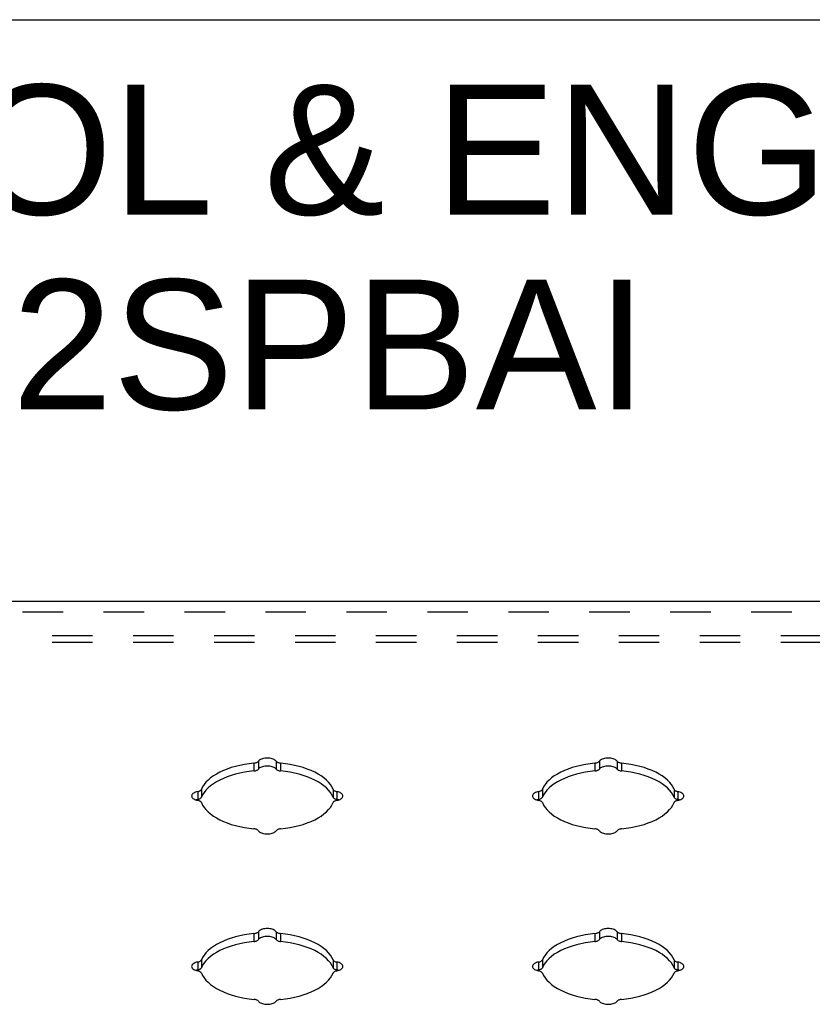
# Model space of a CAD drawing. Header units: inches. Extents: x 0 to 48.6, y 0 to 31.4.
# Tile 8 of 9: x 37 to 42.3, y 24.9 to 31.4. Entities that reach past the tile are written whole.
import ezdxf

# ---------------------------------------------------------------- set-up
doc = ezdxf.new("R2010")
doc.units = ezdxf.units.IN
doc.header["$LTSCALE"] = 2.671429
doc.header["$MEASUREMENT"] = 0
doc.linetypes.add('HIDDEN', pattern=[0.2, 0.1, -0.1])
doc.layers.get('0').update_dxf_attribs({"linetype": 'CONTINUOUS'})
for name, color, linetype in [('DEFAULT_2', 8, 'HIDDEN'), ('DIMENSIONS', 7, 'CONTINUOUS'), ('DOOR_ASSEMBLY', 7, 'CONTINUOUS')]:
    doc.layers.add(name, color=color, linetype=linetype)
doc.styles.get("Standard").update_dxf_attribs({"font": 'arial.ttf'})

msp = doc.modelspace()

# ---------------------------------------------------------------- linework, layer by layer
at = {"color": 7, "linetype": 'Continuous'}
msp.add_line((0, 31.4286), (48.5714, 31.4286), dxfattribs=at)
at = {"layer": 'DEFAULT_2', "color": 8, "linetype": 'HIDDEN'}
for p, q in [((42.8618, 27.3615), (34.4818, 27.3615)), ((42.8618, 27.3175), (34.4818, 27.3175))]:
    msp.add_line(p, q, dxfattribs=at)
at = {"layer": 'DOOR_ASSEMBLY', "color": 3, "linetype": 'Continuous'}
msp.add_line((42.9981, 27.5896), (34.3456, 27.5896), dxfattribs=at)
at = {"layer": 'DOOR_ASSEMBLY', "color": 8, "linetype": 'HIDDEN'}
msp.add_line((34.3856, 27.5216), (42.9581, 27.5216), dxfattribs=at)
at = {"layer": 'DOOR_ASSEMBLY', "color": 7, "linetype": 'Continuous'}
for p, q in [((38.5839, 26.5225), (38.5839, 26.4706)), ((38.6134, 26.535), (38.6134, 26.4831)), ((38.7302, 26.535), (38.7302, 26.4831)), ((38.7597, 26.5225), (38.7597, 26.4706)), ((40.8339, 26.5225), (40.8339, 26.4706)), ((40.8634, 26.535), (40.8634, 26.4831)), ((40.9802, 26.535), (40.9802, 26.4831)), ((41.0097, 26.5225), (41.0097, 26.4706)), ((38.2126, 26.3346), (38.2126, 26.2827)), ((38.2376, 26.3494), (38.2376, 26.2974)), ((39.106, 26.3494), (39.106, 26.2974)), ((39.131, 26.3346), (39.131, 26.2827)), ((40.4626, 26.3346), (40.4626, 26.2827)), ((40.4876, 26.3494), (40.4876, 26.2974)), ((41.356, 26.3494), (41.356, 26.2974)), ((41.381, 26.3346), (41.381, 26.2827)), ((39.1324, 26.2823), (39.1264, 26.2837)), ((41.3824, 26.2823), (41.3764, 26.2837)), ((38.6134, 25.41), (38.6134, 25.3581)), ((38.7302, 25.41), (38.7302, 25.3581)), ((40.8634, 25.41), (40.8634, 25.3581)), ((40.9802, 25.41), (40.9802, 25.3581)), ((38.5839, 25.3975), (38.5839, 25.3456)), ((38.7597, 25.3975), (38.7597, 25.3456)), ((40.8339, 25.3975), (40.8339, 25.3456)), ((41.0097, 25.3975), (41.0097, 25.3456)), ((38.2376, 25.2244), (38.2376, 25.1724)), ((39.106, 25.2244), (39.106, 25.1724)), ((40.4876, 25.2244), (40.4876, 25.1724)), ((41.356, 25.2244), (41.356, 25.1724)), ((38.2126, 25.2096), (38.2126, 25.1577)), ((39.1324, 25.1573), (39.1264, 25.1587)), ((39.131, 25.2096), (39.131, 25.1577)), ((40.4626, 25.2096), (40.4626, 25.1577)), ((41.3824, 25.1573), (41.3764, 25.1587)), ((41.381, 25.2096), (41.381, 25.1577))]:
    msp.add_line(p, q, dxfattribs=at)
at = {"layer": 'DOOR_ASSEMBLY', "color": 3, "linetype": 'Continuous'}
for points in [[(38.5839, 26.5225), (38.5523, 26.5187), (38.5215, 26.5138), (38.4914, 26.5077), (38.4623, 26.5006), (38.4343, 26.4924), (38.4076, 26.4832), (38.3823, 26.4731), (38.3586, 26.462), (38.3365, 26.4502), (38.3162, 26.4375), (38.2978, 26.4242), (38.2815, 26.4102), (38.2672, 26.3956), (38.2551, 26.3806), (38.2452, 26.3652), (38.2376, 26.3494)], [(38.5839, 26.5225), (38.5888, 26.5232), (38.5934, 26.5241), (38.5978, 26.5254), (38.6019, 26.5269), (38.6055, 26.5286), (38.6087, 26.5306), (38.6113, 26.5327), (38.6134, 26.535)], [(38.7302, 26.535), (38.7267, 26.5389), (38.7223, 26.5424), (38.7169, 26.5456), (38.7107, 26.5484), (38.7038, 26.5508), (38.6963, 26.5527), (38.6884, 26.554), (38.6802, 26.5549), (38.6718, 26.5552), (38.6634, 26.5549), (38.6552, 26.554), (38.6473, 26.5527), (38.6398, 26.5508), (38.6329, 26.5484), (38.6267, 26.5456), (38.6214, 26.5424), (38.6169, 26.5389), (38.6134, 26.535)], [(38.7302, 26.535), (38.7323, 26.5327), (38.735, 26.5306), (38.7381, 26.5286), (38.7417, 26.5269), (38.7458, 26.5254), (38.7502, 26.5241), (38.7548, 26.5232), (38.7597, 26.5225)], [(39.106, 26.3494), (39.0984, 26.3652), (39.0885, 26.3806), (39.0764, 26.3956), (39.0621, 26.4102), (39.0458, 26.4242), (39.0274, 26.4375), (39.0071, 26.4502), (38.9851, 26.462), (38.9613, 26.4731), (38.936, 26.4832), (38.9093, 26.4924), (38.8813, 26.5006), (38.8522, 26.5077), (38.8221, 26.5138), (38.7913, 26.5187), (38.7597, 26.5225)], [(40.8339, 26.5225), (40.8023, 26.5187), (40.7715, 26.5138), (40.7414, 26.5077), (40.7123, 26.5006), (40.6843, 26.4924), (40.6576, 26.4832), (40.6323, 26.4731), (40.6086, 26.462), (40.5865, 26.4502), (40.5662, 26.4375), (40.5478, 26.4242), (40.5315, 26.4102), (40.5172, 26.3956), (40.5051, 26.3806), (40.4952, 26.3652), (40.4876, 26.3494)], [(40.8339, 26.5225), (40.8388, 26.5232), (40.8434, 26.5241), (40.8478, 26.5254), (40.8519, 26.5269), (40.8555, 26.5286), (40.8587, 26.5306), (40.8613, 26.5327), (40.8634, 26.535)], [(40.9802, 26.535), (40.9767, 26.5389), (40.9723, 26.5424), (40.9669, 26.5456), (40.9607, 26.5484), (40.9538, 26.5508), (40.9463, 26.5527), (40.9384, 26.554), (40.9302, 26.5549), (40.9218, 26.5552), (40.9134, 26.5549), (40.9052, 26.554), (40.8973, 26.5527), (40.8898, 26.5508), (40.8829, 26.5484), (40.8767, 26.5456), (40.8714, 26.5424), (40.8669, 26.5389), (40.8634, 26.535)], [(40.9802, 26.535), (40.9823, 26.5327), (40.985, 26.5306), (40.9881, 26.5286), (40.9917, 26.5269), (40.9958, 26.5254), (41.0002, 26.5241), (41.0048, 26.5232), (41.0097, 26.5225)], [(41.356, 26.3494), (41.3484, 26.3652), (41.3385, 26.3806), (41.3264, 26.3956), (41.3121, 26.4102), (41.2958, 26.4242), (41.2774, 26.4375), (41.2571, 26.4502), (41.2351, 26.462), (41.2113, 26.4731), (41.186, 26.4832), (41.1593, 26.4924), (41.1313, 26.5006), (41.1022, 26.5077), (41.0721, 26.5138), (41.0413, 26.5187), (41.0097, 26.5225)], [(38.2126, 26.3346), (38.2049, 26.3329), (38.1979, 26.3306), (38.1915, 26.3279), (38.1859, 26.3248), (38.1811, 26.3214), (38.1773, 26.3177), (38.1745, 26.3137), (38.1729, 26.3096), (38.1723, 26.3054)], [(38.2126, 26.3346), (38.2172, 26.3357), (38.2215, 26.337), (38.2254, 26.3386), (38.2289, 26.3404), (38.2319, 26.3424), (38.2344, 26.3446), (38.2363, 26.3469), (38.2376, 26.3494)], [(39.106, 26.3494), (39.1073, 26.3469), (39.1092, 26.3446), (39.1117, 26.3424), (39.1147, 26.3404), (39.1182, 26.3386), (39.1221, 26.337), (39.1264, 26.3357), (39.131, 26.3346)], [(39.1713, 26.3054), (39.1707, 26.3096), (39.1691, 26.3137), (39.1663, 26.3177), (39.1625, 26.3214), (39.1578, 26.3248), (39.1521, 26.3279), (39.1457, 26.3306), (39.1387, 26.3329), (39.131, 26.3346)], [(40.4626, 26.3346), (40.4549, 26.3329), (40.4479, 26.3306), (40.4415, 26.3279), (40.4359, 26.3248), (40.4311, 26.3214), (40.4273, 26.3177), (40.4245, 26.3137), (40.4229, 26.3096), (40.4223, 26.3054)], [(40.4626, 26.3346), (40.4672, 26.3357), (40.4715, 26.337), (40.4754, 26.3386), (40.4789, 26.3404), (40.4819, 26.3424), (40.4844, 26.3446), (40.4863, 26.3469), (40.4876, 26.3494)], [(41.356, 26.3494), (41.3573, 26.3469), (41.3592, 26.3446), (41.3617, 26.3424), (41.3647, 26.3404), (41.3682, 26.3386), (41.3721, 26.337), (41.3764, 26.3357), (41.381, 26.3346)], [(41.4213, 26.3054), (41.4207, 26.3096), (41.4191, 26.3137), (41.4163, 26.3177), (41.4125, 26.3214), (41.4078, 26.3248), (41.4021, 26.3279), (41.3957, 26.3306), (41.3887, 26.3329), (41.381, 26.3346)], [(38.1723, 26.3054), (38.1729, 26.3012), (38.1745, 26.2971), (38.1773, 26.2932), (38.1811, 26.2894), (38.1859, 26.286), (38.1915, 26.2829), (38.1979, 26.2802), (38.2049, 26.278), (38.2126, 26.2762)], [(38.2376, 26.2615), (38.2363, 26.2639), (38.2344, 26.2662), (38.2319, 26.2684), (38.2289, 26.2705), (38.2254, 26.2723), (38.2215, 26.2738), (38.2172, 26.2752), (38.2126, 26.2762)], [(38.2376, 26.2615), (38.2452, 26.2457), (38.2551, 26.2303), (38.2672, 26.2152), (38.2815, 26.2007), (38.2978, 26.1867), (38.3162, 26.1733), (38.3365, 26.1607), (38.3586, 26.1488), (38.3823, 26.1378), (38.4076, 26.1276), (38.4343, 26.1184), (38.4623, 26.1103), (38.4914, 26.1031), (38.5215, 26.0971), (38.5523, 26.0921), (38.5839, 26.0883)], [(38.7597, 26.0883), (38.7913, 26.0921), (38.8221, 26.0971), (38.8522, 26.1031), (38.8813, 26.1103), (38.9093, 26.1184), (38.936, 26.1276), (38.9613, 26.1378), (38.9851, 26.1488), (39.0071, 26.1607), (39.0274, 26.1733), (39.0458, 26.1867), (39.0621, 26.2007), (39.0764, 26.2152), (39.0885, 26.2303), (39.0984, 26.2457), (39.106, 26.2615)], [(39.131, 26.2762), (39.1264, 26.2752), (39.1221, 26.2738), (39.1182, 26.2723), (39.1147, 26.2705), (39.1117, 26.2684), (39.1092, 26.2662), (39.1073, 26.2639), (39.106, 26.2615)], [(39.131, 26.2762), (39.1387, 26.278), (39.1457, 26.2802), (39.1521, 26.2829), (39.1578, 26.286), (39.1625, 26.2894), (39.1663, 26.2932), (39.1691, 26.2971), (39.1707, 26.3012), (39.1713, 26.3054)], [(40.4223, 26.3054), (40.4229, 26.3012), (40.4245, 26.2971), (40.4273, 26.2932), (40.4311, 26.2894), (40.4359, 26.286), (40.4415, 26.2829), (40.4479, 26.2802), (40.4549, 26.278), (40.4626, 26.2762)], [(40.4876, 26.2615), (40.4863, 26.2639), (40.4844, 26.2662), (40.4819, 26.2684), (40.4789, 26.2705), (40.4754, 26.2723), (40.4715, 26.2738), (40.4672, 26.2752), (40.4626, 26.2762)], [(40.4876, 26.2615), (40.4952, 26.2457), (40.5051, 26.2303), (40.5172, 26.2152), (40.5315, 26.2007), (40.5478, 26.1867), (40.5662, 26.1733), (40.5865, 26.1607), (40.6086, 26.1488), (40.6323, 26.1378), (40.6576, 26.1276), (40.6843, 26.1184), (40.7123, 26.1103), (40.7414, 26.1031), (40.7715, 26.0971), (40.8023, 26.0921), (40.8339, 26.0883)], [(41.0097, 26.0883), (41.0413, 26.0921), (41.0721, 26.0971), (41.1022, 26.1031), (41.1313, 26.1103), (41.1593, 26.1184), (41.186, 26.1276), (41.2113, 26.1378), (41.2351, 26.1488), (41.2571, 26.1607), (41.2774, 26.1733), (41.2958, 26.1867), (41.3121, 26.2007), (41.3264, 26.2152), (41.3385, 26.2303), (41.3484, 26.2457), (41.356, 26.2615)], [(41.381, 26.2762), (41.3764, 26.2752), (41.3721, 26.2738), (41.3682, 26.2723), (41.3647, 26.2705), (41.3617, 26.2684), (41.3592, 26.2662), (41.3573, 26.2639), (41.356, 26.2615)], [(41.381, 26.2762), (41.3887, 26.278), (41.3957, 26.2802), (41.4021, 26.2829), (41.4078, 26.286), (41.4125, 26.2894), (41.4163, 26.2932), (41.4191, 26.2971), (41.4207, 26.3012), (41.4213, 26.3054)], [(38.6134, 26.0758), (38.6113, 26.0781), (38.6087, 26.0803), (38.6055, 26.0822), (38.6019, 26.084), (38.5978, 26.0855), (38.5934, 26.0867), (38.5888, 26.0877), (38.5839, 26.0883)], [(38.6134, 26.0758), (38.6169, 26.072), (38.6214, 26.0685), (38.6267, 26.0653), (38.6329, 26.0624), (38.6398, 26.0601), (38.6473, 26.0582), (38.6552, 26.0568), (38.6634, 26.056), (38.6718, 26.0557), (38.6802, 26.056), (38.6884, 26.0568), (38.6963, 26.0582), (38.7038, 26.0601), (38.7107, 26.0624), (38.7169, 26.0653), (38.7223, 26.0685), (38.7267, 26.072), (38.7302, 26.0758)], [(38.7597, 26.0883), (38.7548, 26.0877), (38.7502, 26.0867), (38.7458, 26.0855), (38.7417, 26.084), (38.7381, 26.0822), (38.735, 26.0803), (38.7323, 26.0781), (38.7302, 26.0758)], [(40.8634, 26.0758), (40.8613, 26.0781), (40.8587, 26.0803), (40.8555, 26.0822), (40.8519, 26.084), (40.8478, 26.0855), (40.8434, 26.0867), (40.8388, 26.0877), (40.8339, 26.0883)], [(40.8634, 26.0758), (40.8669, 26.072), (40.8714, 26.0685), (40.8767, 26.0653), (40.8829, 26.0624), (40.8898, 26.0601), (40.8973, 26.0582), (40.9052, 26.0568), (40.9134, 26.056), (40.9218, 26.0557), (40.9302, 26.056), (40.9384, 26.0568), (40.9463, 26.0582), (40.9538, 26.0601), (40.9607, 26.0624), (40.9669, 26.0653), (40.9723, 26.0685), (40.9767, 26.072), (40.9802, 26.0758)], [(41.0097, 26.0883), (41.0048, 26.0877), (41.0002, 26.0867), (40.9958, 26.0855), (40.9917, 26.084), (40.9881, 26.0822), (40.985, 26.0803), (40.9823, 26.0781), (40.9802, 26.0758)], [(38.5839, 25.3975), (38.5888, 25.3982), (38.5934, 25.3991), (38.5978, 25.4004), (38.6019, 25.4019), (38.6055, 25.4036), (38.6087, 25.4056), (38.6113, 25.4077), (38.6134, 25.41)], [(38.7302, 25.41), (38.7267, 25.4139), (38.7223, 25.4174), (38.7169, 25.4206), (38.7107, 25.4234), (38.7038, 25.4258), (38.6963, 25.4277), (38.6884, 25.429), (38.6802, 25.4299), (38.6718, 25.4302), (38.6634, 25.4299), (38.6552, 25.429), (38.6473, 25.4277), (38.6398, 25.4258), (38.6329, 25.4234), (38.6267, 25.4206), (38.6214, 25.4174), (38.6169, 25.4139), (38.6134, 25.41)], [(38.7302, 25.41), (38.7323, 25.4077), (38.735, 25.4056), (38.7381, 25.4036), (38.7417, 25.4019), (38.7458, 25.4004), (38.7502, 25.3991), (38.7548, 25.3982), (38.7597, 25.3975)], [(40.8339, 25.3975), (40.8388, 25.3982), (40.8434, 25.3991), (40.8478, 25.4004), (40.8519, 25.4019), (40.8555, 25.4036), (40.8587, 25.4056), (40.8613, 25.4077), (40.8634, 25.41)], [(40.9802, 25.41), (40.9767, 25.4139), (40.9723, 25.4174), (40.9669, 25.4206), (40.9607, 25.4234), (40.9538, 25.4258), (40.9463, 25.4277), (40.9384, 25.429), (40.9302, 25.4299), (40.9218, 25.4302), (40.9134, 25.4299), (40.9052, 25.429), (40.8973, 25.4277), (40.8898, 25.4258), (40.8829, 25.4234), (40.8767, 25.4206), (40.8714, 25.4174), (40.8669, 25.4139), (40.8634, 25.41)], [(40.9802, 25.41), (40.9823, 25.4077), (40.985, 25.4056), (40.9881, 25.4036), (40.9917, 25.4019), (40.9958, 25.4004), (41.0002, 25.3991), (41.0048, 25.3982), (41.0097, 25.3975)], [(38.5839, 25.3975), (38.5523, 25.3937), (38.5215, 25.3888), (38.4914, 25.3827), (38.4623, 25.3756), (38.4343, 25.3674), (38.4076, 25.3582), (38.3823, 25.3481), (38.3586, 25.337), (38.3365, 25.3252), (38.3162, 25.3125), (38.2978, 25.2992), (38.2815, 25.2852), (38.2672, 25.2706), (38.2551, 25.2556), (38.2452, 25.2402), (38.2376, 25.2244)], [(39.106, 25.2244), (39.0984, 25.2402), (39.0885, 25.2556), (39.0764, 25.2706), (39.0621, 25.2852), (39.0458, 25.2992), (39.0274, 25.3125), (39.0071, 25.3252), (38.9851, 25.337), (38.9613, 25.3481), (38.936, 25.3582), (38.9093, 25.3674), (38.8813, 25.3756), (38.8522, 25.3827), (38.8221, 25.3888), (38.7913, 25.3937), (38.7597, 25.3975)], [(40.8339, 25.3975), (40.8023, 25.3937), (40.7715, 25.3888), (40.7414, 25.3827), (40.7123, 25.3756), (40.6843, 25.3674), (40.6576, 25.3582), (40.6323, 25.3481), (40.6086, 25.337), (40.5865, 25.3252), (40.5662, 25.3125), (40.5478, 25.2992), (40.5315, 25.2852), (40.5172, 25.2706), (40.5051, 25.2556), (40.4952, 25.2402), (40.4876, 25.2244)], [(41.356, 25.2244), (41.3484, 25.2402), (41.3385, 25.2556), (41.3264, 25.2706), (41.3121, 25.2852), (41.2958, 25.2992), (41.2774, 25.3125), (41.2571, 25.3252), (41.2351, 25.337), (41.2113, 25.3481), (41.186, 25.3582), (41.1593, 25.3674), (41.1313, 25.3756), (41.1022, 25.3827), (41.0721, 25.3888), (41.0413, 25.3937), (41.0097, 25.3975)], [(38.2126, 25.2096), (38.2172, 25.2107), (38.2215, 25.212), (38.2254, 25.2136), (38.2289, 25.2154), (38.2319, 25.2174), (38.2344, 25.2196), (38.2363, 25.2219), (38.2376, 25.2244)], [(39.106, 25.2244), (39.1073, 25.2219), (39.1092, 25.2196), (39.1117, 25.2174), (39.1147, 25.2154), (39.1182, 25.2136), (39.1221, 25.212), (39.1264, 25.2107), (39.131, 25.2096)], [(40.4626, 25.2096), (40.4672, 25.2107), (40.4715, 25.212), (40.4754, 25.2136), (40.4789, 25.2154), (40.4819, 25.2174), (40.4844, 25.2196), (40.4863, 25.2219), (40.4876, 25.2244)], [(41.356, 25.2244), (41.3573, 25.2219), (41.3592, 25.2196), (41.3617, 25.2174), (41.3647, 25.2154), (41.3682, 25.2136), (41.3721, 25.212), (41.3764, 25.2107), (41.381, 25.2096)], [(38.2126, 25.2096), (38.2049, 25.2079), (38.1979, 25.2056), (38.1915, 25.2029), (38.1859, 25.1998), (38.1811, 25.1964), (38.1773, 25.1927), (38.1745, 25.1887), (38.1729, 25.1846), (38.1723, 25.1804)], [(38.1723, 25.1804), (38.1729, 25.1762), (38.1745, 25.1721), (38.1773, 25.1682), (38.1811, 25.1644), (38.1859, 25.161), (38.1915, 25.1579), (38.1979, 25.1552), (38.2049, 25.153), (38.2126, 25.1512)], [(38.2376, 25.1365), (38.2363, 25.1389), (38.2344, 25.1412), (38.2319, 25.1434), (38.2289, 25.1455), (38.2254, 25.1473), (38.2215, 25.1488), (38.2172, 25.1502), (38.2126, 25.1512)], [(39.131, 25.1512), (39.1264, 25.1502), (39.1221, 25.1488), (39.1182, 25.1473), (39.1147, 25.1455), (39.1117, 25.1434), (39.1092, 25.1412), (39.1073, 25.1389), (39.106, 25.1365)], [(39.1713, 25.1804), (39.1707, 25.1846), (39.1691, 25.1887), (39.1663, 25.1927), (39.1625, 25.1964), (39.1578, 25.1998), (39.1521, 25.2029), (39.1457, 25.2056), (39.1387, 25.2079), (39.131, 25.2096)], [(39.131, 25.1512), (39.1387, 25.153), (39.1457, 25.1552), (39.1521, 25.1579), (39.1578, 25.161), (39.1625, 25.1644), (39.1663, 25.1682), (39.1691, 25.1721), (39.1707, 25.1762), (39.1713, 25.1804)], [(40.4626, 25.2096), (40.4549, 25.2079), (40.4479, 25.2056), (40.4415, 25.2029), (40.4359, 25.1998), (40.4311, 25.1964), (40.4273, 25.1927), (40.4245, 25.1887), (40.4229, 25.1846), (40.4223, 25.1804)], [(40.4223, 25.1804), (40.4229, 25.1762), (40.4245, 25.1721), (40.4273, 25.1682), (40.4311, 25.1644), (40.4359, 25.161), (40.4415, 25.1579), (40.4479, 25.1552), (40.4549, 25.153), (40.4626, 25.1512)], [(40.4876, 25.1365), (40.4863, 25.1389), (40.4844, 25.1412), (40.4819, 25.1434), (40.4789, 25.1455), (40.4754, 25.1473), (40.4715, 25.1488), (40.4672, 25.1502), (40.4626, 25.1512)], [(41.381, 25.1512), (41.3764, 25.1502), (41.3721, 25.1488), (41.3682, 25.1473), (41.3647, 25.1455), (41.3617, 25.1434), (41.3592, 25.1412), (41.3573, 25.1389), (41.356, 25.1365)], [(41.4213, 25.1804), (41.4207, 25.1846), (41.4191, 25.1887), (41.4163, 25.1927), (41.4125, 25.1964), (41.4078, 25.1998), (41.4021, 25.2029), (41.3957, 25.2056), (41.3887, 25.2079), (41.381, 25.2096)], [(41.381, 25.1512), (41.3887, 25.153), (41.3957, 25.1552), (41.4021, 25.1579), (41.4078, 25.161), (41.4125, 25.1644), (41.4163, 25.1682), (41.4191, 25.1721), (41.4207, 25.1762), (41.4213, 25.1804)], [(38.2376, 25.1365), (38.2452, 25.1207), (38.2551, 25.1053), (38.2672, 25.0902), (38.2815, 25.0757), (38.2978, 25.0617), (38.3162, 25.0483), (38.3365, 25.0357), (38.3586, 25.0238), (38.3823, 25.0128), (38.4076, 25.0026), (38.4343, 24.9934), (38.4623, 24.9853), (38.4914, 24.9781), (38.5215, 24.9721), (38.5523, 24.9671), (38.5839, 24.9633)], [(38.7597, 24.9633), (38.7913, 24.9671), (38.8221, 24.9721), (38.8522, 24.9781), (38.8813, 24.9853), (38.9093, 24.9934), (38.936, 25.0026), (38.9613, 25.0128), (38.9851, 25.0238), (39.0071, 25.0357), (39.0274, 25.0483), (39.0458, 25.0617), (39.0621, 25.0757), (39.0764, 25.0902), (39.0885, 25.1053), (39.0984, 25.1207), (39.106, 25.1365)], [(40.4876, 25.1365), (40.4952, 25.1207), (40.5051, 25.1053), (40.5172, 25.0902), (40.5315, 25.0757), (40.5478, 25.0617), (40.5662, 25.0483), (40.5865, 25.0357), (40.6086, 25.0238), (40.6323, 25.0128), (40.6576, 25.0026), (40.6843, 24.9934), (40.7123, 24.9853), (40.7414, 24.9781), (40.7715, 24.9721), (40.8023, 24.9671), (40.8339, 24.9633)], [(41.0097, 24.9633), (41.0413, 24.9671), (41.0721, 24.9721), (41.1022, 24.9781), (41.1313, 24.9853), (41.1593, 24.9934), (41.186, 25.0026), (41.2113, 25.0128), (41.2351, 25.0238), (41.2571, 25.0357), (41.2774, 25.0483), (41.2958, 25.0617), (41.3121, 25.0757), (41.3264, 25.0902), (41.3385, 25.1053), (41.3484, 25.1207), (41.356, 25.1365)], [(38.6134, 24.9508), (38.6113, 24.9531), (38.6087, 24.9553), (38.6055, 24.9572), (38.6019, 24.959), (38.5978, 24.9605), (38.5934, 24.9617), (38.5888, 24.9627), (38.5839, 24.9633)], [(38.7597, 24.9633), (38.7548, 24.9627), (38.7502, 24.9617), (38.7458, 24.9605), (38.7417, 24.959), (38.7381, 24.9572), (38.735, 24.9553), (38.7323, 24.9531), (38.7302, 24.9508)], [(40.8634, 24.9508), (40.8613, 24.9531), (40.8587, 24.9553), (40.8555, 24.9572), (40.8519, 24.959), (40.8478, 24.9605), (40.8434, 24.9617), (40.8388, 24.9627), (40.8339, 24.9633)], [(41.0097, 24.9633), (41.0048, 24.9627), (41.0002, 24.9617), (40.9958, 24.9605), (40.9917, 24.959), (40.9881, 24.9572), (40.985, 24.9553), (40.9823, 24.9531), (40.9802, 24.9508)], [(38.6134, 24.9508), (38.6169, 24.947), (38.6214, 24.9435), (38.6267, 24.9403), (38.6329, 24.9374), (38.6398, 24.9351), (38.6473, 24.9332), (38.6552, 24.9318), (38.6634, 24.931), (38.6718, 24.9307), (38.6802, 24.931), (38.6884, 24.9318), (38.6963, 24.9332), (38.7038, 24.9351), (38.7107, 24.9374), (38.7169, 24.9403), (38.7223, 24.9435), (38.7267, 24.947), (38.7302, 24.9508)], [(40.8634, 24.9508), (40.8669, 24.947), (40.8714, 24.9435), (40.8767, 24.9403), (40.8829, 24.9374), (40.8898, 24.9351), (40.8973, 24.9332), (40.9052, 24.9318), (40.9134, 24.931), (40.9218, 24.9307), (40.9302, 24.931), (40.9384, 24.9318), (40.9463, 24.9332), (40.9538, 24.9351), (40.9607, 24.9374), (40.9669, 24.9403), (40.9723, 24.9435), (40.9767, 24.947), (40.9802, 24.9508)]]:
    msp.add_lwpolyline(points, dxfattribs=at)
at = {"layer": 'DOOR_ASSEMBLY', "color": 7, "linetype": 'Continuous'}
for points in [[(38.5839, 26.4706), (38.5523, 26.4667), (38.5215, 26.4618), (38.4914, 26.4558), (38.4623, 26.4486), (38.4343, 26.4404), (38.4076, 26.4313), (38.3823, 26.4211), (38.3586, 26.4101), (38.3365, 26.3982), (38.3162, 26.3856), (38.2978, 26.3722), (38.2815, 26.3582), (38.2672, 26.3436), (38.2551, 26.3286), (38.2452, 26.3132), (38.2376, 26.2974)], [(38.5839, 26.4706), (38.5888, 26.4712), (38.5934, 26.4722), (38.5978, 26.4734), (38.6019, 26.4749), (38.6055, 26.4767), (38.6087, 26.4786), (38.6113, 26.4807), (38.6134, 26.4831)], [(38.7302, 26.4831), (38.7267, 26.4869), (38.7223, 26.4904), (38.7169, 26.4936), (38.7107, 26.4964), (38.7038, 26.4988), (38.6963, 26.5007), (38.6884, 26.5021), (38.6802, 26.5029), (38.6718, 26.5032), (38.6634, 26.5029), (38.6552, 26.5021), (38.6473, 26.5007), (38.6398, 26.4988), (38.6329, 26.4964), (38.6267, 26.4936), (38.6214, 26.4904), (38.6169, 26.4869), (38.6134, 26.4831)], [(38.7302, 26.4831), (38.7323, 26.4807), (38.735, 26.4786), (38.7381, 26.4767), (38.7417, 26.4749), (38.7458, 26.4734), (38.7502, 26.4722), (38.7548, 26.4712), (38.7597, 26.4706)], [(39.106, 26.2974), (39.0984, 26.3132), (39.0885, 26.3286), (39.0764, 26.3436), (39.0621, 26.3582), (39.0458, 26.3722), (39.0274, 26.3856), (39.0071, 26.3982), (38.9851, 26.4101), (38.9613, 26.4211), (38.936, 26.4313), (38.9093, 26.4404), (38.8813, 26.4486), (38.8522, 26.4558), (38.8221, 26.4618), (38.7913, 26.4667), (38.7597, 26.4706)], [(40.8339, 26.4706), (40.8023, 26.4667), (40.7715, 26.4618), (40.7414, 26.4558), (40.7123, 26.4486), (40.6843, 26.4404), (40.6576, 26.4313), (40.6323, 26.4211), (40.6086, 26.4101), (40.5865, 26.3982), (40.5662, 26.3856), (40.5478, 26.3722), (40.5315, 26.3582), (40.5172, 26.3436), (40.5051, 26.3286), (40.4952, 26.3132), (40.4876, 26.2974)], [(40.8339, 26.4706), (40.8388, 26.4712), (40.8434, 26.4722), (40.8478, 26.4734), (40.8519, 26.4749), (40.8555, 26.4767), (40.8587, 26.4786), (40.8613, 26.4807), (40.8634, 26.4831)], [(40.9802, 26.4831), (40.9767, 26.4869), (40.9723, 26.4904), (40.9669, 26.4936), (40.9607, 26.4964), (40.9538, 26.4988), (40.9463, 26.5007), (40.9384, 26.5021), (40.9302, 26.5029), (40.9218, 26.5032), (40.9134, 26.5029), (40.9052, 26.5021), (40.8973, 26.5007), (40.8898, 26.4988), (40.8829, 26.4964), (40.8767, 26.4936), (40.8714, 26.4904), (40.8669, 26.4869), (40.8634, 26.4831)], [(40.9802, 26.4831), (40.9823, 26.4807), (40.985, 26.4786), (40.9881, 26.4767), (40.9917, 26.4749), (40.9958, 26.4734), (41.0002, 26.4722), (41.0048, 26.4712), (41.0097, 26.4706)], [(41.356, 26.2974), (41.3484, 26.3132), (41.3385, 26.3286), (41.3264, 26.3436), (41.3121, 26.3582), (41.2958, 26.3722), (41.2774, 26.3856), (41.2571, 26.3982), (41.2351, 26.4101), (41.2113, 26.4211), (41.186, 26.4313), (41.1593, 26.4404), (41.1313, 26.4486), (41.1022, 26.4558), (41.0721, 26.4618), (41.0413, 26.4667), (41.0097, 26.4706)], [(38.2126, 26.2827), (38.2049, 26.2809), (38.2003, 26.2794)], [(38.2126, 26.2827), (38.2172, 26.2837), (38.2215, 26.285), (38.2254, 26.2866), (38.2289, 26.2884), (38.2319, 26.2904), (38.2344, 26.2926), (38.2363, 26.295), (38.2376, 26.2974)], [(39.106, 26.2974), (39.1073, 26.295), (39.1092, 26.2926), (39.1117, 26.2904), (39.1147, 26.2884), (39.1182, 26.2866), (39.1221, 26.285), (39.1264, 26.2837)], [(39.1433, 26.2794), (39.1387, 26.2809), (39.1324, 26.2823)], [(40.4626, 26.2827), (40.4549, 26.2809), (40.4503, 26.2794)], [(40.4626, 26.2827), (40.4672, 26.2837), (40.4715, 26.285), (40.4754, 26.2866), (40.4789, 26.2884), (40.4819, 26.2904), (40.4844, 26.2926), (40.4863, 26.295), (40.4876, 26.2974)], [(41.356, 26.2974), (41.3573, 26.295), (41.3592, 26.2926), (41.3617, 26.2904), (41.3647, 26.2884), (41.3682, 26.2866), (41.3721, 26.285), (41.3764, 26.2837)], [(41.3933, 26.2794), (41.3887, 26.2809), (41.3824, 26.2823)], [(38.5839, 25.3456), (38.5523, 25.3417), (38.5215, 25.3368), (38.4914, 25.3308), (38.4623, 25.3236), (38.4343, 25.3154), (38.4076, 25.3063), (38.3823, 25.2961), (38.3586, 25.2851), (38.3365, 25.2732), (38.3162, 25.2606), (38.2978, 25.2472), (38.2815, 25.2332), (38.2672, 25.2186), (38.2551, 25.2036), (38.2452, 25.1882), (38.2376, 25.1724)], [(38.5839, 25.3456), (38.5888, 25.3462), (38.5934, 25.3472), (38.5978, 25.3484), (38.6019, 25.3499), (38.6055, 25.3517), (38.6087, 25.3536), (38.6113, 25.3557), (38.6134, 25.3581)], [(38.7302, 25.3581), (38.7267, 25.3619), (38.7223, 25.3654), (38.7169, 25.3686), (38.7107, 25.3714), (38.7038, 25.3738), (38.6963, 25.3757), (38.6884, 25.3771), (38.6802, 25.3779), (38.6718, 25.3782), (38.6634, 25.3779), (38.6552, 25.3771), (38.6473, 25.3757), (38.6398, 25.3738), (38.6329, 25.3714), (38.6267, 25.3686), (38.6214, 25.3654), (38.6169, 25.3619), (38.6134, 25.3581)], [(38.7302, 25.3581), (38.7323, 25.3557), (38.735, 25.3536), (38.7381, 25.3517), (38.7417, 25.3499), (38.7458, 25.3484), (38.7502, 25.3472), (38.7548, 25.3462), (38.7597, 25.3456)], [(39.106, 25.1724), (39.0984, 25.1882), (39.0885, 25.2036), (39.0764, 25.2186), (39.0621, 25.2332), (39.0458, 25.2472), (39.0274, 25.2606), (39.0071, 25.2732), (38.9851, 25.2851), (38.9613, 25.2961), (38.936, 25.3063), (38.9093, 25.3154), (38.8813, 25.3236), (38.8522, 25.3308), (38.8221, 25.3368), (38.7913, 25.3417), (38.7597, 25.3456)], [(40.8339, 25.3456), (40.8023, 25.3417), (40.7715, 25.3368), (40.7414, 25.3308), (40.7123, 25.3236), (40.6843, 25.3154), (40.6576, 25.3063), (40.6323, 25.2961), (40.6086, 25.2851), (40.5865, 25.2732), (40.5662, 25.2606), (40.5478, 25.2472), (40.5315, 25.2332), (40.5172, 25.2186), (40.5051, 25.2036), (40.4952, 25.1882), (40.4876, 25.1724)], [(40.8339, 25.3456), (40.8388, 25.3462), (40.8434, 25.3472), (40.8478, 25.3484), (40.8519, 25.3499), (40.8555, 25.3517), (40.8587, 25.3536), (40.8613, 25.3557), (40.8634, 25.3581)], [(40.9802, 25.3581), (40.9767, 25.3619), (40.9723, 25.3654), (40.9669, 25.3686), (40.9607, 25.3714), (40.9538, 25.3738), (40.9463, 25.3757), (40.9384, 25.3771), (40.9302, 25.3779), (40.9218, 25.3782), (40.9134, 25.3779), (40.9052, 25.3771), (40.8973, 25.3757), (40.8898, 25.3738), (40.8829, 25.3714), (40.8767, 25.3686), (40.8714, 25.3654), (40.8669, 25.3619), (40.8634, 25.3581)], [(40.9802, 25.3581), (40.9823, 25.3557), (40.985, 25.3536), (40.9881, 25.3517), (40.9917, 25.3499), (40.9958, 25.3484), (41.0002, 25.3472), (41.0048, 25.3462), (41.0097, 25.3456)], [(41.356, 25.1724), (41.3484, 25.1882), (41.3385, 25.2036), (41.3264, 25.2186), (41.3121, 25.2332), (41.2958, 25.2472), (41.2774, 25.2606), (41.2571, 25.2732), (41.2351, 25.2851), (41.2113, 25.2961), (41.186, 25.3063), (41.1593, 25.3154), (41.1313, 25.3236), (41.1022, 25.3308), (41.0721, 25.3368), (41.0413, 25.3417), (41.0097, 25.3456)], [(38.2126, 25.1577), (38.2049, 25.1559), (38.2003, 25.1544)], [(38.2126, 25.1577), (38.2172, 25.1587), (38.2215, 25.16), (38.2254, 25.1616), (38.2289, 25.1634), (38.2319, 25.1654), (38.2344, 25.1676), (38.2363, 25.17), (38.2376, 25.1724)], [(39.106, 25.1724), (39.1073, 25.17), (39.1092, 25.1676), (39.1117, 25.1654), (39.1147, 25.1634), (39.1182, 25.1616), (39.1221, 25.16), (39.1264, 25.1587)], [(39.1433, 25.1544), (39.1387, 25.1559), (39.1324, 25.1573)], [(40.4626, 25.1577), (40.4549, 25.1559), (40.4503, 25.1544)], [(40.4626, 25.1577), (40.4672, 25.1587), (40.4715, 25.16), (40.4754, 25.1616), (40.4789, 25.1634), (40.4819, 25.1654), (40.4844, 25.1676), (40.4863, 25.17), (40.4876, 25.1724)], [(41.356, 25.1724), (41.3573, 25.17), (41.3592, 25.1676), (41.3617, 25.1654), (41.3647, 25.1634), (41.3682, 25.1616), (41.3721, 25.16), (41.3764, 25.1587)], [(41.3933, 25.1544), (41.3887, 25.1559), (41.3824, 25.1573)]]:
    msp.add_lwpolyline(points, dxfattribs=at)

# ---------------------------------------------------------------- texts
at = {"layer": 'DIMENSIONS', "color": 2, "linetype": 'Continuous', "insert": (37.3188, 30.9993), "char_height": 0.857143, "width": 21.648433, "attachment_point": 2, "line_spacing_factor": 0.9}
msp.add_mtext('SAGINAW CONTROL & ENGINEERING\\PSCE-12SPBAI', dxfattribs=at)

doc.saveas('drawing.dxf')
